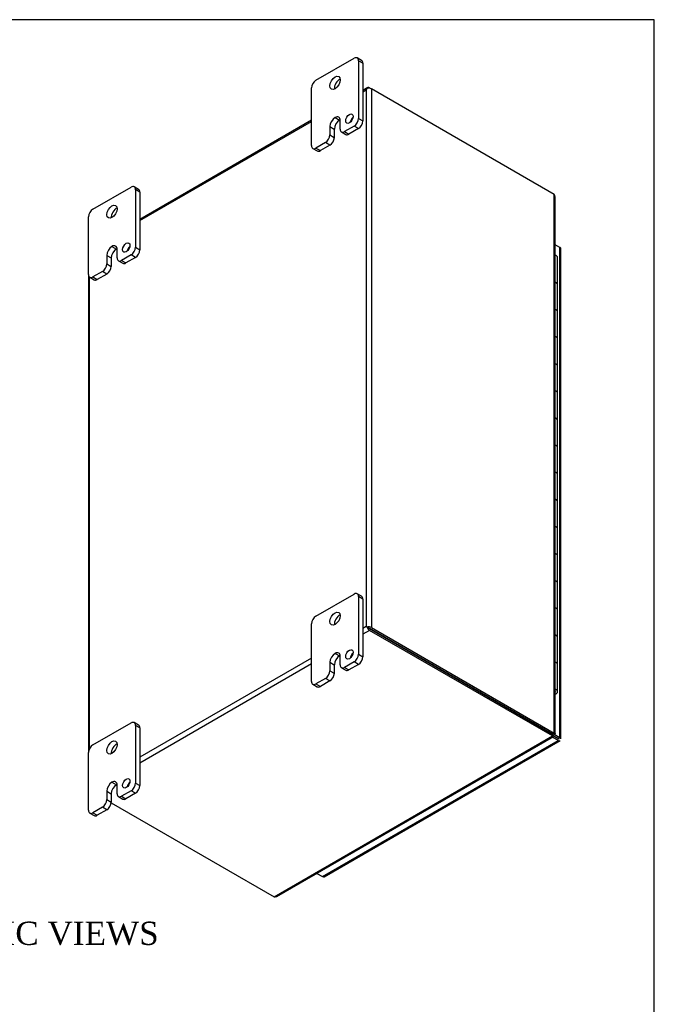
# Model space of a CAD drawing. Header units: inches. Extents: x 0 to 120, y -1 to 80.
# Tile 11 of 11: x 101 to 120, y 50 to 80. Entities that reach past the tile are written whole.
import ezdxf
from ezdxf.enums import TextEntityAlignment as Align

# ---------------------------------------------------------------- set-up
doc = ezdxf.new("R2010")
doc.units = ezdxf.units.IN
doc.header["$MEASUREMENT"] = 0
for name, color, linetype in [('COM48470', 7, 'Continuous'), ('COM71102-5', 7, 'Continuous'), ('Default', 7, 'Continuous'), ('FET07710', 7, 'Continuous'), ('GSK10080', 7, 'Continuous'), ('HNG10610-16B', 7, 'Continuous'), ('HNG10610-16C', 7, 'Continuous'), ('HNG10620-16P', 7, 'Continuous')]:
    doc.layers.add(name, color=color, linetype=linetype)
doc.styles.add('SEACAD_Times_New_Roman', font='times.ttf')

# ---------------------------------------------------------------- blocks, each defined once
blk = doc.blocks.new('SE1')
at = {"layer": 'COM48470', "color": 7, "linetype": 'Continuous'}
for p, q in [((111.118, 77.589), (110.97, 77.504)), ((110.97, 77.467), (111.07, 77.525)), ((111.07, 77.525), (111.07, 61.371)), ((111.1, 77.567), (111.1, 77.567)), ((111.172, 77.584), (111.223, 77.554)), ((116.727, 74.377), (111.223, 77.554)), ((111.223, 77.554), (111.223, 61.342)), ((109.423, 76.611), (104.252, 73.625)), ((104.252, 73.589), (109.423, 76.574)), ((116.727, 58.164), (116.727, 74.377)), ((116.759, 58.145), (116.759, 74.307)), ((102.706, 71.959), (102.706, 57.585)), ((102.738, 57.694), (102.738, 71.886)), ((111.07, 61.371), (110.97, 61.313)), ((111.121, 61.342), (111.07, 61.371)), ((111.1, 61.354), (111.172, 61.313)), ((111.1, 61.354), (111.172, 61.313)), ((111.172, 61.254), (110.97, 61.137)), ((111.172, 61.313), (116.676, 58.135)), ((116.676, 58.135), (111.172, 61.313)), ((116.676, 58.076), (111.172, 61.254)), ((111.223, 61.342), (116.727, 58.164)), ((109.423, 60.421), (104.252, 57.435)), ((109.423, 60.244), (104.252, 57.259)), ((116.658, 58.124), (116.709, 58.095)), ((116.676, 58.135), (116.727, 58.164)), ((116.676, 58.135), (116.676, 58.076)), ((116.71, 58.13), (116.686, 58.144)), ((116.71, 58.13), (116.686, 58.144)), ((116.687, 58.15), (116.727, 58.127)), ((116.727, 58.127), (116.71, 58.13)), ((108.293, 53.236), (116.676, 58.076)), ((108.368, 53.243), (116.708, 58.058)), ((103.39, 56.066), (108.293, 53.236))]:
    blk.add_line(p, q, dxfattribs=at)
for centre, start, end in [((116.666, 74.307), 0, 48.6182), ((108.322, 53.323), 251.3818, 300)]:
    blk.add_arc(centre, 0.0923, start, end, dxfattribs=at)
for centre, major_axis, ratio, start_param, end_param in [((111.146, 77.481), (0.076, 0.132), 0.577982, 1.230411, 1.570248), ((111.146, 77.481), (0.076, 0.132), 0.577982, 1.231508, 1.571345), ((111.172, 77.496), (0.054, -0.0935), 0.57735, 2.356194, 3.587154), ((111.146, 77.51), (0.108, 0), 0.57735, 0.785398, 2.016358), ((111.146, 61.327), (-0.108, 0.062), 0.000948, -1.124689, -0.784852), ((111.146, 61.327), (-0.108, 0.062), 0.000948, 0.784852, 1.124689), ((111.146, 61.298), (0.108, 0), 0.57735, 0.785398, 2.016358), ((111.172, 61.342), (0.054, -0.0935), 0.57735, 4.266828, 5.497787), ((111.146, 61.327), (0.036, -0.0207), 0.000948, 0.785944, 2.356741), ((111.146, 61.327), (0.036, -0.0208), 0.000948, 3.926445, 5.497241)]:
    blk.add_ellipse(centre, major_axis=major_axis, ratio=ratio, start_param=start_param, end_param=end_param, dxfattribs=at)
blk.add_open_spline([(116.676, 58.135), (116.675, 58.127), (116.675, 58.122), (116.672, 58.12)], degree=3, dxfattribs=at)
for points, knots in [([(116.676, 58.135), (116.679, 58.137), (116.682, 58.139), (116.686, 58.142), (116.687, 58.144), (116.687, 58.147), (116.686, 58.148), (116.682, 58.152), (116.679, 58.154), (116.676, 58.156)], [0, 0, 0, 0, 0.25, 0.25, 0.5, 0.5, 0.75, 0.75, 1, 1, 1, 1]), ([(116.727, 58.164), (116.737, 58.163), (116.745, 58.16), (116.756, 58.153), (116.759, 58.149), (116.759, 58.141), (116.756, 58.137), (116.745, 58.131), (116.737, 58.128), (116.727, 58.127)], [0, 0, 0, 0, 0.25, 0.25, 0.5, 0.5, 0.75, 0.75, 1, 1, 1, 1]), ([(116.676, 58.076), (116.682, 58.068), (116.689, 58.063), (116.7, 58.057), (116.705, 58.056), (116.708, 58.058)], [0, 0, 0, 0, 0.25, 0.25, 0.5, 0.5, 0.5, 0.5])]:
    blk.add_open_spline(points, degree=3, knots=knots, dxfattribs=at)
at = {"layer": 'COM71102-5', "color": 7, "linetype": 'Continuous'}
for p, q in [((116.902, 72.777), (116.759, 72.86)), ((116.902, 58.031), (116.902, 72.777)), ((116.934, 57.987), (116.934, 72.733)), ((116.383, 58.304), (116.383, 58.304)), ((116.411, 58.288), (116.411, 58.288)), ((116.733, 58.129), (116.902, 58.031)), ((109.749, 53.842), (116.851, 57.943)), ((109.803, 53.837), (116.905, 57.937)), ((116.851, 57.943), (116.68, 58.042)), ((116.711, 58.082), (116.851, 58.001)), ((116.851, 58.001), (116.711, 58.082)), ((116.877, 57.987), (116.851, 58.001)), ((116.877, 57.987), (116.851, 58.001)), ((109.578, 53.941), (109.749, 53.842))]:
    blk.add_line(p, q, dxfattribs=at)
for centre, major_axis, ratio, start_param, end_param in [((116.826, 72.733), (-0.108, 0), 0.57735, 3.141593, 3.926991), ((116.826, 58.016), (-0.036, 0.0207), 0.000948, 3.142139, 3.927537), ((116.826, 58.016), (-0.036, 0.0208), 0.000948, 2.355648, 3.141046), ((116.851, 58.031), (-0.054, 0.0935), 0.57735, 2.356194, 3.141593), ((116.826, 57.987), (-0.108, 0), 0.57735, 3.141593, 3.926991), ((109.749, 53.93), (-0.054, 0.0935), 0.57735, 2.356194, 3.141593)]:
    blk.add_ellipse(centre, major_axis=major_axis, ratio=ratio, start_param=start_param, end_param=end_param, dxfattribs=at)
at = {"layer": 'FET07710', "color": 7, "linetype": 'Continuous'}
for p, q in [((109.556, 77.81), (110.705, 78.474)), ((110.931, 78.407), (110.799, 78.483)), ((110.837, 78.397), (110.837, 76.662)), ((110.97, 78.321), (110.837, 78.397)), ((110.97, 78.321), (110.97, 76.586)), ((109.423, 75.845), (109.423, 77.581)), ((110.131, 76.687), (110.13, 76.687)), ((110.13, 76.687), (110.263, 76.611)), ((110.131, 76.687), (110.263, 76.611)), ((110.263, 76.611), (110.263, 76.611)), ((110.285, 76.343), (110.285, 76.598)), ((110.837, 76.662), (110.97, 76.586)), ((109.976, 76.42), (109.976, 76.165)), ((109.976, 76.42), (110.108, 76.344)), ((109.976, 76.165), (110.108, 76.088)), ((110.108, 76.344), (110.108, 76.088)), ((110.324, 76.257), (110.456, 76.181)), ((110.705, 76.432), (110.417, 76.266)), ((110.417, 76.266), (110.55, 76.19)), ((110.837, 76.356), (110.55, 76.19)), ((110.837, 76.356), (110.705, 76.432)), ((109.844, 75.935), (109.556, 75.769)), ((109.976, 75.859), (109.844, 75.935)), ((109.462, 75.76), (109.594, 75.683)), ((109.556, 75.769), (109.688, 75.693)), ((109.976, 75.859), (109.688, 75.693)), ((102.838, 73.932), (103.987, 74.595)), ((104.213, 74.528), (104.081, 74.605)), ((104.12, 74.519), (104.12, 72.784)), ((104.252, 74.442), (104.12, 74.519)), ((104.252, 74.442), (104.252, 72.707)), ((102.706, 71.967), (102.706, 73.702)), ((103.413, 72.809), (103.413, 72.809)), ((103.413, 72.809), (103.545, 72.732)), ((103.413, 72.809), (103.545, 72.732)), ((103.545, 72.732), (103.545, 72.732)), ((103.567, 72.465), (103.567, 72.72)), ((104.12, 72.784), (104.252, 72.707)), ((103.259, 72.542), (103.259, 72.286)), ((103.259, 72.542), (103.391, 72.465)), ((103.391, 72.465), (103.391, 72.21)), ((103.606, 72.379), (103.738, 72.302)), ((103.987, 72.554), (103.7, 72.388)), ((103.7, 72.388), (103.832, 72.312)), ((104.12, 72.478), (103.832, 72.312)), ((104.12, 72.478), (103.987, 72.554)), ((103.126, 72.057), (102.838, 71.891)), ((103.258, 71.98), (103.126, 72.057)), ((103.259, 72.286), (103.391, 72.21)), ((102.745, 71.881), (102.877, 71.805)), ((102.838, 71.891), (102.971, 71.814)), ((103.258, 71.98), (102.971, 71.814)), ((109.556, 61.684), (110.705, 62.348)), ((110.931, 62.281), (110.799, 62.357)), ((110.837, 62.271), (110.837, 60.536)), ((110.97, 62.195), (110.837, 62.271)), ((110.97, 62.195), (110.97, 60.46)), ((109.423, 59.72), (109.423, 61.455)), ((110.131, 60.561), (110.13, 60.561)), ((110.13, 60.561), (110.263, 60.485)), ((110.131, 60.561), (110.263, 60.485)), ((110.263, 60.485), (110.263, 60.485)), ((110.285, 60.217), (110.285, 60.472)), ((110.837, 60.536), (110.97, 60.46)), ((109.976, 60.294), (109.976, 60.039)), ((109.976, 60.294), (110.108, 60.218)), ((110.108, 60.218), (110.108, 59.963)), ((110.705, 60.307), (110.417, 60.141)), ((110.837, 60.23), (110.55, 60.064)), ((110.837, 60.23), (110.705, 60.307)), ((109.976, 60.039), (110.108, 59.963)), ((110.324, 60.131), (110.456, 60.055)), ((110.417, 60.141), (110.55, 60.064)), ((109.462, 59.634), (109.594, 59.557)), ((109.844, 59.809), (109.556, 59.643)), ((109.556, 59.643), (109.688, 59.567)), ((109.976, 59.733), (109.688, 59.567)), ((109.976, 59.733), (109.844, 59.809)), ((102.838, 57.806), (103.987, 58.469)), ((104.213, 58.402), (104.081, 58.479)), ((104.12, 58.393), (104.12, 56.658)), ((104.252, 58.317), (104.12, 58.393)), ((104.252, 58.317), (104.252, 56.581)), ((102.706, 55.841), (102.706, 57.576)), ((103.413, 56.683), (103.413, 56.683)), ((103.413, 56.683), (103.545, 56.607)), ((103.413, 56.683), (103.545, 56.606)), ((103.545, 56.607), (103.545, 56.606)), ((104.12, 56.658), (104.252, 56.581)), ((103.259, 56.416), (103.259, 56.161)), ((103.259, 56.416), (103.391, 56.339)), ((103.391, 56.339), (103.391, 56.084)), ((103.567, 56.339), (103.567, 56.594)), ((103.987, 56.428), (103.7, 56.262)), ((104.12, 56.352), (103.832, 56.186)), ((104.12, 56.352), (103.987, 56.428)), ((103.259, 56.161), (103.391, 56.084)), ((103.606, 56.253), (103.738, 56.177)), ((103.7, 56.262), (103.832, 56.186)), ((102.745, 55.755), (102.877, 55.679)), ((103.126, 55.931), (102.838, 55.765)), ((102.838, 55.765), (102.971, 55.688)), ((103.258, 55.855), (102.971, 55.688)), ((103.258, 55.855), (103.126, 55.931))]:
    blk.add_line(p, q, dxfattribs=at)
for centre, major_axis, start_param, end_param in [((110.705, 78.32), (-0.094, -0.162), 2.356194, 3.926991), ((110.837, 78.244), (-0.094, -0.162), 2.356194, 3.141593), ((109.556, 77.657), (0.094, 0.162), 0.785398, 2.356194), ((110.263, 77.657), (0.109, 0.189), 0.649107, 2.492486), ((110.13, 76.509), (0.109, 0.189), 0.785398, 2.356194), ((110.263, 76.433), (0.109, 0.189), 0.785398, 2.356194), ((110.131, 76.509), (-0.109, -0.189), 2.356194, 3.926991), ((110.263, 76.433), (-0.109, -0.189), 3.793313, 3.926991), ((110.693, 76.579), (0.078, 0.135), 1.008936, 2.132657), ((110.705, 76.585), (-0.094, -0.162), 0.785398, 2.356194), ((110.837, 76.509), (0.094, 0.162), 3.926991, 5.497787), ((109.844, 76.088), (-0.094, -0.162), 0.785398, 2.356194), ((110.417, 76.419), (0.094, 0.162), 2.356194, 3.926991), ((110.55, 76.343), (0.094, 0.162), 3.141593, 3.926991), ((109.976, 76.012), (0.094, 0.162), 3.926991, 5.497787), ((109.556, 75.922), (0.094, 0.162), 2.356194, 3.926991), ((109.688, 75.846), (0.094, 0.162), 3.141593, 3.926991), ((103.987, 74.442), (-0.094, -0.162), 2.356194, 3.926991), ((104.12, 74.366), (-0.094, -0.162), 2.356194, 3.141593), ((102.838, 73.779), (0.094, 0.162), 0.785398, 2.356194), ((103.545, 73.779), (0.109, 0.189), 0.649107, 2.492486), ((103.413, 72.631), (0.109, 0.189), 0.785398, 2.356194), ((103.545, 72.554), (0.109, 0.189), 0.785398, 2.356194), ((103.413, 72.631), (-0.109, -0.189), 2.356194, 3.926991), ((103.545, 72.554), (-0.109, -0.189), 3.793313, 3.926991), ((103.976, 72.701), (0.078, 0.135), 1.008936, 2.132657), ((103.987, 72.707), (-0.094, -0.162), 0.785398, 2.356194), ((104.12, 72.631), (0.094, 0.162), 3.926991, 5.497787), ((103.7, 72.541), (0.094, 0.162), 2.356194, 3.926991), ((103.832, 72.465), (0.094, 0.162), 3.141593, 3.926991), ((103.126, 72.21), (-0.094, -0.162), 0.785398, 2.356194), ((103.258, 72.133), (0.094, 0.162), 3.926991, 5.497787), ((102.838, 72.044), (0.094, 0.162), 2.356194, 3.926991), ((102.971, 71.967), (0.094, 0.162), 3.141593, 3.926991), ((110.705, 62.195), (-0.094, -0.162), 2.356194, 3.926991), ((110.837, 62.118), (-0.094, -0.162), 2.356194, 3.141593), ((109.556, 61.531), (0.094, 0.162), 0.785398, 2.356194), ((110.263, 61.531), (0.109, 0.189), 0.649107, 2.492486), ((110.13, 60.383), (0.109, 0.189), 0.785398, 2.356194), ((110.263, 60.307), (0.109, 0.189), 0.785398, 2.356194), ((110.131, 60.383), (-0.109, -0.189), 2.356194, 3.926991), ((110.263, 60.307), (-0.109, -0.189), 3.793313, 3.926991), ((110.693, 60.453), (0.078, 0.135), 1.008936, 2.132657), ((110.705, 60.46), (-0.094, -0.162), 0.785398, 2.356194), ((110.837, 60.383), (0.094, 0.162), 3.926991, 5.497787), ((110.417, 60.294), (0.094, 0.162), 2.356194, 3.926991), ((109.844, 59.962), (-0.094, -0.162), 0.785398, 2.356194), ((109.976, 59.886), (0.094, 0.162), 3.926991, 5.497787), ((110.55, 60.217), (0.094, 0.162), 3.141593, 3.926991), ((109.556, 59.796), (0.094, 0.162), 2.356194, 3.926991), ((109.688, 59.72), (0.094, 0.162), 3.141593, 3.926991), ((103.987, 58.316), (-0.094, -0.162), 2.356194, 3.926991), ((104.12, 58.24), (-0.094, -0.162), 2.356194, 3.141593), ((102.838, 57.653), (0.094, 0.162), 0.785398, 2.356194), ((103.545, 57.653), (0.109, 0.189), 0.649107, 2.492486), ((103.413, 56.505), (0.109, 0.189), 0.785398, 2.356194), ((103.545, 56.428), (0.109, 0.189), 0.785398, 2.356194), ((103.413, 56.505), (-0.109, -0.189), 2.356194, 3.926991), ((103.545, 56.429), (-0.109, -0.189), 3.793313, 3.926991), ((103.976, 56.575), (0.078, 0.135), 1.008936, 2.132657), ((103.987, 56.581), (-0.094, -0.162), 0.785398, 2.356194), ((103.7, 56.415), (0.094, 0.162), 2.356194, 3.926991), ((104.12, 56.505), (0.094, 0.162), 3.926991, 5.497787), ((103.126, 56.084), (-0.094, -0.162), 0.785398, 2.356194), ((103.258, 56.008), (0.094, 0.162), 3.926991, 5.497787), ((103.832, 56.339), (0.094, 0.162), 3.141593, 3.926991), ((102.838, 55.918), (0.094, 0.162), 2.356194, 3.926991), ((102.971, 55.842), (0.094, 0.162), 3.141593, 3.926991)]:
    blk.add_ellipse(centre, major_axis=major_axis, ratio=0.57735, start_param=start_param, end_param=end_param, dxfattribs=at)
for centre, major_axis in [((110.13, 77.734), (0.109, 0.189)), ((110.561, 76.656), (0.078, 0.135)), ((103.413, 73.855), (0.109, 0.189)), ((103.844, 72.777), (0.078, 0.135)), ((110.13, 61.608), (0.109, 0.189)), ((110.561, 60.53), (0.078, 0.135)), ((103.413, 57.729), (0.109, 0.189)), ((103.844, 56.651), (0.078, 0.135))]:
    blk.add_ellipse(centre, major_axis=major_axis, ratio=0.57735, dxfattribs=at)
at = {"layer": 'GSK10080', "color": 7, "linetype": 'Continuous'}
for p, q in [((116.214, 58.402), (116.214, 58.402)), ((116.242, 58.386), (116.241, 58.386)), ((116.242, 58.386), (116.242, 58.385)), ((116.744, 58.063), (116.744, 58.063)), ((116.744, 58.063), (116.877, 57.987)), ((116.744, 58.063), (116.744, 58.063))]:
    blk.add_line(p, q, dxfattribs=at)
at = {"layer": 'HNG10610-16B', "color": 7, "linetype": 'Continuous'}
for p, q in [((116.831, 70.839), (116.831, 71.656)), ((116.831, 69.206), (116.831, 70.023)), ((116.831, 67.573), (116.831, 68.39)), ((116.831, 65.94), (116.831, 66.757)), ((116.831, 64.307), (116.831, 65.124)), ((116.831, 62.674), (116.831, 63.491)), ((116.831, 61.041), (116.831, 61.858)), ((116.831, 59.408), (116.831, 60.225))]:
    blk.add_line(p, q, dxfattribs=at)
for centre, major_axis, start_param, end_param in [((116.678, 71.656), (-0.154, 0), 3.141593, 4.157881), ((116.678, 70.839), (-0.154, 0), 3.141593, 4.157881), ((116.678, 70.023), (-0.154, 0), 3.141593, 4.157881), ((116.678, 69.206), (-0.154, 0), 3.141593, 4.157881), ((116.678, 68.39), (-0.154, 0), 3.141593, 4.157881), ((116.678, 67.573), (-0.154, 0), 3.141593, 4.157881), ((116.678, 66.757), (-0.154, 0), 3.141593, 4.157881), ((116.678, 65.94), (-0.154, 0), 3.141593, 4.157881), ((116.678, 65.124), (-0.154, 0), 3.141593, 4.157881), ((116.678, 64.307), (-0.154, 0), 3.141593, 4.157881), ((116.678, 63.491), (-0.154, 0), 3.141593, 4.157881), ((116.678, 62.674), (-0.154, 0), 3.141593, 4.157881), ((116.678, 61.858), (-0.154, 0), 3.141593, 4.157881), ((116.678, 61.041), (-0.154, 0), 3.141593, 4.157881), ((116.678, 60.225), (-0.154, 0), 3.141593, 4.157881), ((116.678, 59.408), (-0.154, 0), 2.125304, 4.157881), ((116.678, 59.408), (-0.0938, 0), 2.612966, 3.670219)]:
    blk.add_ellipse(centre, major_axis=major_axis, ratio=0.57735, start_param=start_param, end_param=end_param, dxfattribs=at)
at = {"layer": 'HNG10610-16C', "color": 7, "linetype": 'Continuous'}
for p, q in [((116.831, 71.656), (116.831, 72.472)), ((116.831, 70.023), (116.831, 70.839)), ((116.831, 68.39), (116.831, 69.206)), ((116.831, 66.757), (116.831, 67.573)), ((116.831, 65.124), (116.831, 65.94)), ((116.831, 63.491), (116.831, 64.307)), ((116.831, 61.858), (116.831, 62.674)), ((116.831, 60.225), (116.831, 61.041))]:
    blk.add_line(p, q, dxfattribs=at)
for centre in [(116.678, 72.472), (116.678, 71.656), (116.678, 70.839), (116.678, 70.023), (116.678, 69.206), (116.678, 68.39), (116.678, 67.573), (116.678, 66.757), (116.678, 65.94), (116.678, 65.124), (116.678, 64.307), (116.678, 63.491), (116.678, 62.674), (116.678, 61.858), (116.678, 61.041), (116.678, 60.225)]:
    blk.add_ellipse(centre, major_axis=(0.154, 0), ratio=0.57735, start_param=0, end_param=1.016289, dxfattribs=at)
at = {"layer": 'HNG10620-16P', "color": 7, "linetype": 'Continuous'}
blk.add_line((116.763, 59.408), (116.763, 59.431), dxfattribs=at)
blk.add_ellipse((116.678, 59.408), major_axis=(-0.085, 0), ratio=0.57735, start_param=2.831778, end_param=3.451407, dxfattribs=at)
blk = doc.blocks.new('BORDER')
at = {"layer": 'Default', "color": 7, "linetype": 'Continuous'}
for p, q in [((0, 27.86), (-41.86, 27.86)), ((0, 0), (0, 27.86))]:
    blk.add_line(p, q, dxfattribs=at)

msp = doc.modelspace()

# ---------------------------------------------------------------- block references
at = {"layer": 'Default', "color": 7, "xscale": 2.85, "yscale": 2.85, "zscale": 2.85}
msp.add_blockref('BORDER', (119.744, 0.233), dxfattribs=at)
at = {"layer": 'Default'}
msp.add_blockref('SE1', (0, 0), dxfattribs=at)

# ---------------------------------------------------------------- texts
at = {"layer": 'Default', "color": 7, "linetype": 'Continuous', "style": 'SEACAD_Times_New_Roman'}
msp.add_text('ISOMETRIC VIEWS', height=0.7, dxfattribs=at).set_placement((95.509, 52.487), align=Align.TOP_LEFT)

doc.saveas('drawing.dxf')
